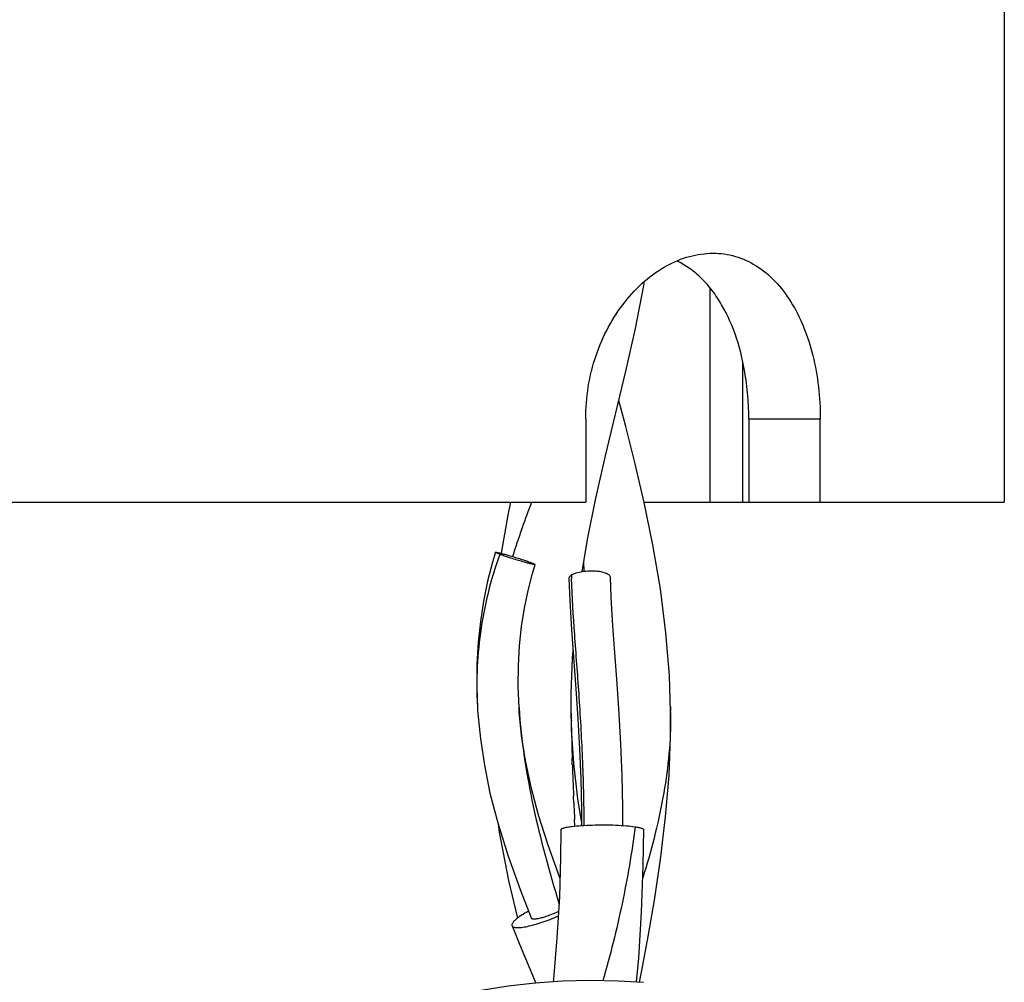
# Model space of a CAD drawing. Header units: millimetres. Extents: x 7 to 58.8, y 23.4 to 69.8.
# Tile 4 of 4: x 43.1 to 55, y 35 to 46.6. Entities that reach past the tile are written whole.
import ezdxf

# ---------------------------------------------------------------- set-up
doc = ezdxf.new("R2010")
doc.units = ezdxf.units.MM
doc.header["$LTSCALE"] = 6.046184
doc.layers.add('00_COMPONENTS', color=7, linetype='CONTINUOUS')

msp = doc.modelspace()

# ---------------------------------------------------------------- linework, layer by layer
at = {"layer": '00_COMPONENTS', "color": 7, "linetype": 'Continuous'}
for p, q in [((54.964, 69.789), (54.964, 40.789)), ((51.414, 43.371), (51.414, 40.789)), ((51.811, 40.789), (51.811, 42.481)), ((50.156, 41.347), (50.4, 42.368)), ((50.399, 41.698), (50.316, 42.013)), ((49.916, 41.789), (49.916, 40.789)), ((50.512, 41.251), (50.399, 41.698)), ((52.745, 41.789), (51.883, 41.789)), ((51.883, 41.789), (51.883, 40.789)), ((52.745, 40.789), (52.745, 41.789)), ((50.04, 40.837), (50.156, 41.347)), ((50.622, 40.782), (50.512, 41.251)), ((6.964, 40.789), (49.916, 40.789)), ((49.01, 40.789), (48.976, 40.629)), ((49.939, 40.339), (50.04, 40.837)), ((50.621, 40.789), (54.964, 40.789)), ((50.727, 40.273), (50.622, 40.782)), ((48.976, 40.629), (48.897, 40.171)), ((49.873, 39.948), (49.939, 40.339)), ((49.898, 39.951), (49.893, 40.068)), ((49.742, 38.245), (49.741, 38.479)), ((49.112, 38.312), (49.112, 38.31)), ((49.747, 38.051), (49.741, 38.304)), ((49.742, 38.245), (49.741, 38.304)), ((50.939, 38.325), (50.94, 38.269)), ((50.94, 37.964), (50.939, 38.325)), ((49.744, 38.066), (49.743, 38.152)), ((49.774, 37.641), (49.747, 38.051)), ((49.755, 37.619), (49.753, 37.699)), ((49.823, 37.212), (49.774, 37.641)), ((49.773, 37.164), (49.769, 37.243)), ((49.867, 36.94), (49.823, 37.212)), ((49.786, 36.882), (49.781, 36.962)), ((49.786, 36.882), (49.782, 36.962)), ((49.865, 36.921), (49.862, 36.889)), ((49.125, 36.117), (49.259, 35.775))]:
    msp.add_line(p, q, dxfattribs=at)
for points in [[(50.4, 42.368), (50.515, 42.881), (50.617, 43.401), (50.625, 43.448)], [(50.94, 38.269), (50.925, 38.696), (50.883, 39.214), (50.817, 39.742), (50.727, 40.273)], [(48.828, 40.183), (48.792, 40.062), (48.734, 39.833), (48.685, 39.594), (48.647, 39.35), (48.62, 39.098), (48.604, 38.835), (48.602, 38.559), (48.613, 38.281)], [(49.112, 38.312), (49.102, 38.566), (49.104, 38.817), (49.118, 39.057), (49.143, 39.287), (49.178, 39.509), (49.222, 39.723), (49.274, 39.928), (49.306, 40.036)], [(49.714, 39.866), (49.725, 39.603), (49.747, 39.248), (49.798, 38.535)], [(50.295, 38.596), (50.245, 39.296), (50.224, 39.636), (50.214, 39.882)], [(49.741, 38.479), (49.757, 38.91), (49.765, 39.001)], [(50.365, 36.889), (50.364, 37.112), (50.355, 37.492), (50.339, 37.868), (50.319, 38.237), (50.295, 38.596)], [(49.798, 38.535), (49.822, 38.176), (49.841, 37.814), (49.856, 37.45), (49.864, 37.088), (49.865, 36.889)], [(48.613, 38.279), (48.616, 38.238), (48.646, 37.933), (48.694, 37.615), (48.762, 37.281), (48.855, 36.92), (48.976, 36.531), (49.125, 36.117)], [(49.606, 36.26), (49.601, 36.271), (49.463, 36.654), (49.348, 37.014), (49.259, 37.353), (49.192, 37.672), (49.144, 37.974), (49.115, 38.259), (49.112, 38.31)], [(50.565, 34.999), (50.592, 35.143), (50.669, 35.553), (50.745, 35.991), (50.819, 36.479), (50.88, 36.992), (50.921, 37.491), (50.94, 37.964)], [(48.86, 36.906), (48.873, 36.808), (48.985, 36.225), (49.095, 35.773)], [(49.616, 36.838), (49.613, 36.498), (49.599, 36.029), (49.57, 35.536), (49.529, 35.036), (49.525, 35.003)], [(50.528, 35.005), (50.555, 35.289), (50.59, 35.845), (50.61, 36.407), (50.616, 36.838)], [(49.028, 35.681), (49.118, 35.46), (49.314, 34.989)], [(50.613, 34.997), (50.306, 35.014), (49.965, 35.02), (49.636, 35.011), (49.306, 34.988), (48.98, 34.951), (48.656, 34.9), (48.318, 34.83), (47.962, 34.74), (47.594, 34.63), (47.208, 34.5), (46.87, 34.375)]]:
    msp.add_lwpolyline(points, dxfattribs=at)
for centre, radius, start, end in [((48.519, 41.795), 3.363, 3.2965, 8.5826), ((48.417, 41.789), 3.466, 359.9995, 3.3095), ((58.948, 37.022), 10.39, 158.7463, 160.5777), ((57.818, 37.421), 9.191, 160.5788, 161.6948), ((57.173, 37.633), 8.513, 161.6892, 162.9313), ((60.789, 40.261), 11.05, 181.8386, 182.0415), ((84.552, 38.685), 34.813, 180.7237, 180.877), ((45.917, 38.209), 5.024, 359.4719, 0.6767), ((82.467, 38.657), 32.728, 181.0357, 181.6771), ((88.907, 38.86), 39.171, 181.8155, 182.3652), ((90.106, 38.907), 40.371, 182.4749, 182.7611)]:
    msp.add_arc(centre, radius, start, end, dxfattribs=at)
for points, knots in [([(49.916, 41.789), (49.916, 41.919), (49.937, 42.179), (50.03, 42.555), (50.18, 42.901), (50.378, 43.204), (50.614, 43.455), (50.878, 43.643), (51.159, 43.76), (51.355, 43.789), (51.449, 43.789)], [0, 0, 0, 0, 0.141685, 0.281593, 0.417711, 0.548486, 0.672479, 0.78879, 0.897546, 1, 1, 1, 1]), ([(51.845, 42.297), (51.821, 42.455), (51.752, 42.756), (51.602, 43.104), (51.447, 43.339), (51.318, 43.487), (51.174, 43.608), (51.068, 43.67), (51.014, 43.696)], [0, 0, 0, 0, 0.283979, 0.545876, 0.667526, 0.783114, 0.893479, 1, 1, 1, 1]), ([(51.449, 43.789), (51.541, 43.789), (51.726, 43.763), (51.984, 43.644), (52.212, 43.454), (52.403, 43.201), (52.554, 42.896), (52.664, 42.551), (52.73, 42.177), (52.745, 41.919), (52.745, 41.789)], [0, 0, 0, 0, 0.1043, 0.209677, 0.320353, 0.439494, 0.568331, 0.706252, 0.851281, 1, 1, 1, 1]), ([(48.88, 40.158), (48.77, 39.853), (48.617, 39.23), (48.593, 38.591), (48.613, 38.281)], [0, 0, 0, 0, 0.511328, 1, 1, 1, 1]), ([(48.88, 40.158), (48.872, 40.161), (48.859, 40.166), (48.844, 40.173), (48.835, 40.177), (48.831, 40.179), (48.828, 40.181), (48.827, 40.182), (48.828, 40.183)], [0, 0, 0, 0, 0.410913, 0.724787, 0.839135, 0.922743, 0.975065, 1, 1, 1, 1]), ([(48.828, 40.183), (48.828, 40.183), (48.829, 40.184), (48.832, 40.184), (48.839, 40.183), (48.85, 40.181), (48.864, 40.178), (48.881, 40.175), (48.899, 40.17), (48.919, 40.165), (48.949, 40.157), (48.994, 40.144), (49.053, 40.127), (49.117, 40.107), (49.16, 40.093), (49.181, 40.086)], [0, 0, 0, 0, 0.002917, 0.008442, 0.028364, 0.059106, 0.098918, 0.145786, 0.197443, 0.252124, 0.311969, 0.456652, 0.629754, 0.817868, 1, 1, 1, 1]), ([(49.306, 40.036), (49.305, 40.036), (49.304, 40.035), (49.301, 40.035), (49.297, 40.035), (49.289, 40.037), (49.276, 40.039), (49.257, 40.043), (49.236, 40.048), (49.213, 40.054), (49.187, 40.061), (49.145, 40.073), (49.086, 40.09), (49.012, 40.113), (48.942, 40.136), (48.899, 40.151), (48.88, 40.158)], [0, 0, 0, 0, 0.003017, 0.009181, 0.018763, 0.031558, 0.065672, 0.108984, 0.158593, 0.211885, 0.271436, 0.340762, 0.504627, 0.687632, 0.862003, 1, 1, 1, 1]), ([(49.181, 40.086), (49.188, 40.084), (49.212, 40.075), (49.236, 40.067), (49.254, 40.06)], [0, 0, 0, 0, 0.284475, 1, 1, 1, 1]), ([(49.254, 40.06), (49.261, 40.058), (49.274, 40.053), (49.289, 40.046), (49.298, 40.042), (49.302, 40.04), (49.305, 40.038), (49.306, 40.037), (49.306, 40.036)], [0, 0, 0, 0, 0.410922, 0.724799, 0.839147, 0.922752, 0.975069, 1, 1, 1, 1]), ([(49.744, 39.907), (49.74, 39.904), (49.732, 39.898), (49.722, 39.888), (49.716, 39.877), (49.714, 39.87), (49.714, 39.866)], [0, 0, 0, 0, 0.304853, 0.569252, 0.796362, 1, 1, 1, 1]), ([(50.214, 39.882), (50.214, 39.887), (50.21, 39.898), (50.197, 39.912), (50.178, 39.923), (50.155, 39.933), (50.128, 39.941), (50.089, 39.95), (50.032, 39.956), (49.957, 39.957), (49.877, 39.95), (49.804, 39.935), (49.761, 39.917), (49.744, 39.907)], [0, 0, 0, 0, 0.030212, 0.066364, 0.110548, 0.161768, 0.217987, 0.276454, 0.402779, 0.557526, 0.726382, 0.882169, 1, 1, 1, 1]), ([(49.897, 36.891), (49.897, 37.163), (49.884, 37.692), (49.839, 38.459), (49.783, 39.179), (49.754, 39.643), (49.746, 39.868)], [0, 0, 0, 0, 0.27325, 0.532187, 0.773461, 1, 1, 1, 1]), ([(49.112, 38.31), (49.138, 37.911), (49.261, 37.111), (49.478, 36.335), (49.593, 35.947)], [0, 0, 0, 0, 0.497222, 1, 1, 1, 1]), ([(50.94, 38.163), (50.939, 38.008), (50.921, 37.693), (50.828, 37.052), (50.703, 36.575), (50.605, 36.257)], [0, 0, 0, 0, 0.240378, 0.485832, 1, 1, 1, 1]), ([(49.616, 36.838), (49.616, 36.843), (49.624, 36.85), (49.636, 36.855), (49.652, 36.86), (49.671, 36.865), (49.704, 36.872), (49.731, 36.876), (49.75, 36.878)], [0, 0, 0, 0, 0.097905, 0.182463, 0.293805, 0.432194, 0.596893, 1, 1, 1, 1]), ([(49.75, 36.878), (49.787, 36.883), (49.869, 36.89), (50.045, 36.898), (50.184, 36.898), (50.279, 36.894)], [0, 0, 0, 0, 0.212391, 0.463693, 1, 1, 1, 1]), ([(50.511, 36.874), (50.473, 36.563), (50.365, 35.938), (50.212, 35.324), (50.124, 35.017)], [0, 0, 0, 0, 0.495446, 1, 1, 1, 1]), ([(50.279, 36.894), (50.321, 36.892), (50.399, 36.887), (50.476, 36.879), (50.511, 36.874)], [0, 0, 0, 0, 0.551168, 1, 1, 1, 1]), ([(50.511, 36.874), (50.526, 36.872), (50.547, 36.868), (50.573, 36.862), (50.588, 36.857), (50.6, 36.853), (50.609, 36.848), (50.616, 36.842), (50.616, 36.838)], [0, 0, 0, 0, 0.399151, 0.562349, 0.699789, 0.810757, 0.895849, 1, 1, 1, 1]), ([(49.227, 35.857), (49.218, 35.852), (49.186, 35.834), (49.154, 35.815), (49.131, 35.799)], [0, 0, 0, 0, 0.268054, 1, 1, 1, 1]), ([(49.259, 35.775), (49.261, 35.77), (49.269, 35.766), (49.28, 35.764), (49.296, 35.763), (49.323, 35.765), (49.363, 35.772), (49.413, 35.786), (49.47, 35.805), (49.53, 35.828), (49.57, 35.846), (49.589, 35.856)], [0, 0, 0, 0, 0.039434, 0.066707, 0.098583, 0.17998, 0.295677, 0.446275, 0.624609, 0.815514, 1, 1, 1, 1]), ([(49.131, 35.799), (49.114, 35.788), (49.091, 35.771), (49.063, 35.747), (49.047, 35.731), (49.036, 35.717), (49.029, 35.704), (49.025, 35.692), (49.026, 35.684), (49.028, 35.681)], [0, 0, 0, 0, 0.375254, 0.531131, 0.664762, 0.776212, 0.866586, 0.938875, 1, 1, 1, 1]), ([(49.028, 35.681), (49.029, 35.678), (49.034, 35.671), (49.047, 35.664), (49.064, 35.66), (49.086, 35.658), (49.112, 35.659), (49.155, 35.662), (49.217, 35.673), (49.301, 35.694), (49.392, 35.722), (49.489, 35.757), (49.553, 35.783), (49.585, 35.797)], [0, 0, 0, 0, 0.018993, 0.042112, 0.071673, 0.108554, 0.153007, 0.204909, 0.329358, 0.477533, 0.643447, 0.820085, 1, 1, 1, 1])]:
    msp.add_open_spline(points, degree=3, knots=knots, dxfattribs=at)

doc.saveas('drawing.dxf')
